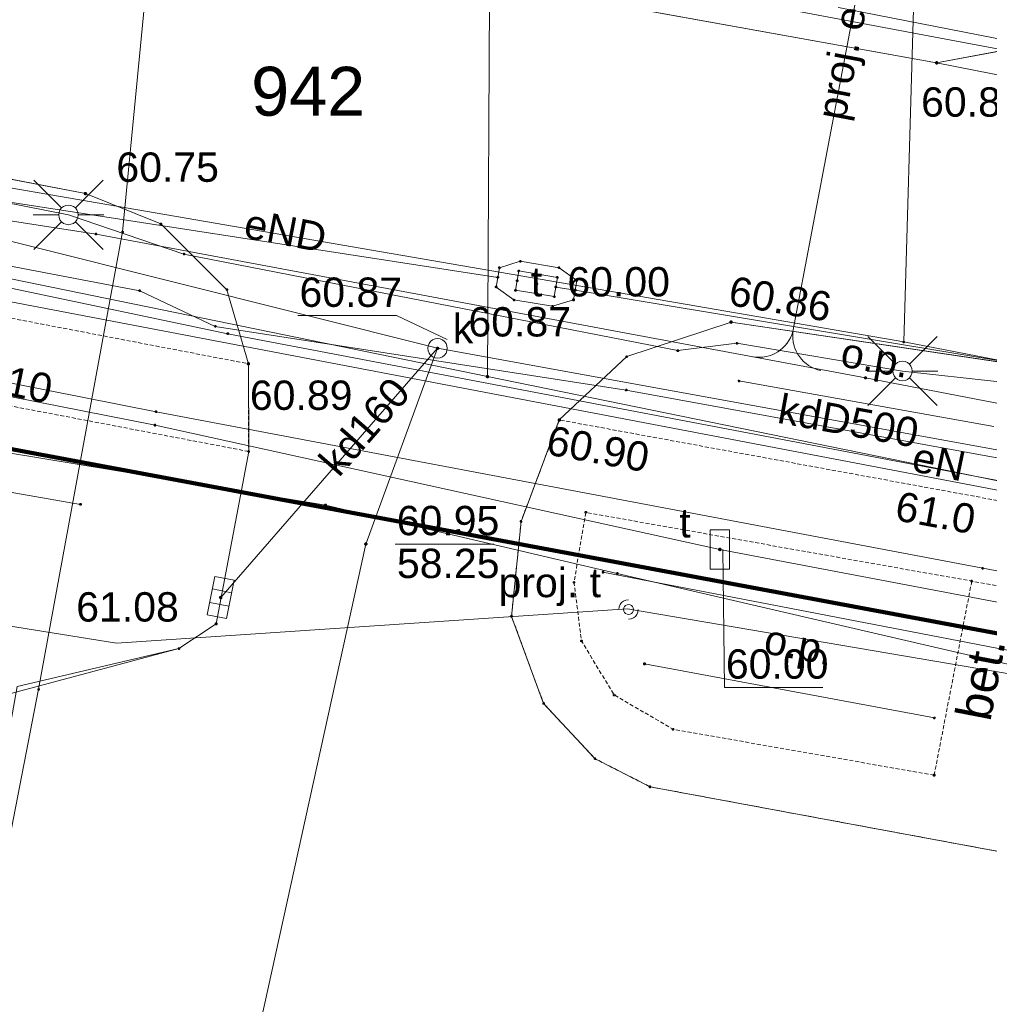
# Paper-space layout 'A-01 PLAN SYTUACYJNY' of a CAD drawing. Header units: millimetres. Extents: x 0 to 900, y 0 to 750.
# Tile 27 of 105: x 211 to 261, y 627 to 677. Entities that reach past the tile are written whole.
import ezdxf
from ezdxf.xclip import XClip

# ---------------------------------------------------------------- set-up
doc = ezdxf.new("R2010")
doc.units = ezdxf.units.MM
doc.header["$MEASUREMENT"] = 0
doc.header["$XCLIPFRAME"] = 0
for name, pattern in [('PRZER1-1', [1, 0.5, -0.5]), ('PRZER2-1', [1.5, 1, -0.5]), ('PRZER3-1', [4000, 3000, -1000]), ('PRZER4-1', [5000, 4000, -1000])]:
    doc.linetypes.add(name, pattern=pattern)
doc.layers.add('0_Nr_pióra__60', color=7, linetype='Continuous', lineweight=100, true_color=0xcbfe00)
doc.layers.add('A_mapa_Nr_pióra__2', color=8, linetype='Continuous', lineweight=13)
doc.layers.add('A_podrys', color=7, linetype='Continuous')
doc.styles.add('STYL_AUTOMATYCZNY_1', font='arial.ttf')

# ---------------------------------------------------------------- blocks, each defined once
blk = doc.blocks.new('Rysunek_3_3', base_point=(-1239.757, 488.381))
at = {"layer": 'A_mapa_Nr_pióra__2', "linetype": 'Continuous', "lineweight": 13}
for points in [[(257.852, 674.707), (257.855, 674.683), (257.864, 674.662), (257.878, 674.643), (257.897, 674.629), (257.919, 674.62), (257.942, 674.617), (257.965, 674.62), (257.987, 674.629), (258.006, 674.643), (258.02, 674.662), (258.029, 674.683), (258.032, 674.707), (258.029, 674.73), (258.02, 674.752), (258.006, 674.77), (257.987, 674.785), (257.965, 674.794), (257.942, 674.797), (257.919, 674.794), (257.897, 674.785), (257.878, 674.77), (257.864, 674.752), (257.855, 674.73)], [(214.355, 668.021), (214.358, 667.998), (214.367, 667.976), (214.382, 667.957), (214.4, 667.943), (214.422, 667.934), (214.445, 667.931), (214.469, 667.934), (214.49, 667.943), (214.509, 667.957), (214.523, 667.976), (214.532, 667.998), (214.535, 668.021), (214.532, 668.044), (214.523, 668.066), (214.509, 668.085), (214.49, 668.099), (214.469, 668.108), (214.445, 668.111), (214.422, 668.108), (214.4, 668.099), (214.382, 668.085), (214.367, 668.066), (214.358, 668.044)], [(237.403, 663.412), (237.406, 663.389), (237.415, 663.367), (237.429, 663.348), (237.448, 663.334), (237.47, 663.325), (237.493, 663.322), (237.516, 663.325), (237.538, 663.334), (237.557, 663.348), (237.571, 663.367), (237.58, 663.389), (237.583, 663.412), (237.58, 663.435), (237.571, 663.457), (237.557, 663.476), (237.538, 663.49), (237.516, 663.499), (237.493, 663.502), (237.47, 663.499), (237.448, 663.49), (237.429, 663.476), (237.415, 663.457), (237.406, 663.435)], [(247.346, 661.455), (247.349, 661.431), (247.358, 661.41), (247.372, 661.391), (247.391, 661.377), (247.413, 661.368), (247.436, 661.365), (247.459, 661.368), (247.481, 661.377), (247.5, 661.391), (247.514, 661.41), (247.523, 661.431), (247.526, 661.455), (247.523, 661.478), (247.514, 661.5), (247.5, 661.518), (247.481, 661.533), (247.459, 661.542), (247.436, 661.545), (247.413, 661.542), (247.391, 661.533), (247.372, 661.518), (247.358, 661.5), (247.349, 661.478)], [(232.347, 660.115), (232.35, 660.092), (232.359, 660.07), (232.374, 660.052), (232.392, 660.038), (232.414, 660.029), (232.437, 660.025), (232.46, 660.029), (232.482, 660.038), (232.501, 660.052), (232.515, 660.07), (232.524, 660.092), (232.527, 660.115), (232.524, 660.139), (232.515, 660.16), (232.501, 660.179), (232.482, 660.193), (232.46, 660.202), (232.437, 660.205), (232.414, 660.202), (232.392, 660.193), (232.374, 660.179), (232.359, 660.16), (232.35, 660.139)], [(232.347, 660.115), (232.35, 660.092), (232.359, 660.07), (232.374, 660.052), (232.392, 660.038), (232.414, 660.029), (232.437, 660.025), (232.46, 660.029), (232.482, 660.038), (232.501, 660.052), (232.515, 660.07), (232.524, 660.092), (232.527, 660.115), (232.524, 660.139), (232.515, 660.16), (232.501, 660.179), (232.482, 660.193), (232.46, 660.202), (232.437, 660.205), (232.414, 660.202), (232.392, 660.193), (232.374, 660.179), (232.359, 660.16), (232.35, 660.139)], [(222.679, 659.326), (222.682, 659.302), (222.691, 659.281), (222.705, 659.262), (222.724, 659.248), (222.745, 659.239), (222.769, 659.236), (222.792, 659.239), (222.814, 659.248), (222.832, 659.262), (222.847, 659.281), (222.856, 659.302), (222.859, 659.326), (222.856, 659.349), (222.847, 659.371), (222.832, 659.389), (222.814, 659.404), (222.792, 659.413), (222.769, 659.416), (222.745, 659.413), (222.724, 659.404), (222.705, 659.389), (222.691, 659.371), (222.682, 659.349)], [(234.989, 658.577), (235.017, 658.582), (235.042, 658.594), (235.062, 658.614), (235.075, 658.639), (235.079, 658.667), (235.075, 658.695), (235.062, 658.72), (235.042, 658.74), (235.017, 658.753), (234.989, 658.757), (234.961, 658.753), (234.936, 658.74), (234.916, 658.72), (234.904, 658.695), (234.899, 658.667), (234.904, 658.639), (234.916, 658.614), (234.936, 658.594), (234.961, 658.582)], [(238.571, 656.454), (238.574, 656.43), (238.583, 656.409), (238.598, 656.39), (238.616, 656.376), (238.638, 656.367), (238.661, 656.364), (238.685, 656.367), (238.706, 656.376), (238.725, 656.39), (238.739, 656.409), (238.748, 656.43), (238.751, 656.454), (238.748, 656.477), (238.739, 656.499), (238.725, 656.517), (238.706, 656.532), (238.685, 656.541), (238.661, 656.544), (238.638, 656.541), (238.616, 656.532), (238.598, 656.517), (238.583, 656.499), (238.574, 656.477)], [(228.684, 650.112), (228.687, 650.089), (228.696, 650.067), (228.71, 650.048), (228.729, 650.034), (228.75, 650.025), (228.774, 650.022), (228.797, 650.025), (228.819, 650.034), (228.837, 650.048), (228.852, 650.067), (228.861, 650.089), (228.864, 650.112), (228.861, 650.135), (228.852, 650.157), (228.837, 650.176), (228.819, 650.19), (228.797, 650.199), (228.774, 650.202), (228.75, 650.199), (228.729, 650.19), (228.71, 650.176), (228.696, 650.157), (228.687, 650.135)], [(246.775, 649.834), (246.778, 649.811), (246.787, 649.789), (246.802, 649.77), (246.82, 649.756), (246.842, 649.747), (246.865, 649.744), (246.889, 649.747), (246.91, 649.756), (246.929, 649.77), (246.943, 649.789), (246.952, 649.811), (246.955, 649.834), (246.952, 649.857), (246.943, 649.879), (246.929, 649.898), (246.91, 649.912), (246.889, 649.921), (246.865, 649.924), (246.842, 649.921), (246.82, 649.912), (246.802, 649.898), (246.787, 649.879), (246.778, 649.857)], [(221.267, 647.375), (221.27, 647.352), (221.279, 647.33), (221.294, 647.312), (221.312, 647.298), (221.334, 647.289), (221.357, 647.285), (221.38, 647.289), (221.402, 647.298), (221.421, 647.312), (221.435, 647.33), (221.444, 647.352), (221.447, 647.375), (221.444, 647.399), (221.435, 647.42), (221.421, 647.439), (221.402, 647.453), (221.38, 647.462), (221.357, 647.465), (221.334, 647.462), (221.312, 647.453), (221.294, 647.439), (221.279, 647.42), (221.27, 647.399)]]:
    blk.add_hatch(color=8, dxfattribs=at).paths.add_polyline_path(points)
at = {"layer": '0_Nr_pióra__60', "color": 60, "linetype": 'Continuous', "lineweight": 100, "ltscale": 0.2, "true_color": 0xcbfe00, "flags": 128}
blk.add_lwpolyline([(486.18, 603.451), (711.659, 564.161), (717.884, 453.783), (730.017, 232.355), (621.617, 226.035), (540.957, 240.915), (518.757, 242.155), (516.177, 189.075), (497.662, 185.339), (465.457, 189.575), (468.057, 245.175), (273.097, 254.535), (153.037, 277.335), (147.954, 279.476), (156.418, 401.095), (165.669, 534.017), (166.587, 571.876), (178.647, 571.577), (179.186, 591.797), (167.425, 603.836), (168.104, 630.336), (172.183, 653.996), (181.402, 660.436)], close=True, dxfattribs=at)
at = {"layer": 'A_mapa_Nr_pióra__2', "color": 8, "linetype": 'Continuous', "lineweight": 13, "ltscale": 0.2, "flags": 128}
for points in [[(272.416, 683.925), (268.9, 678.787), (264.286, 675.891), (257.942, 674.707), (216.824, 682.122), (209.129, 683.603), (190.287, 687.109), (184.478, 689.997), (180.954, 693.122), (178.456, 696.549), (176.34, 701.169), (175.737, 705.422), (176.498, 710.91), (178.34, 717.538)], [(426.177, 626.615), (394.877, 632.355), (372.277, 636.915), (367.297, 637.815), (324.777, 645.855), (307.377, 649.655), (302.617, 643.975), (280.597, 648.535), (277.877, 655.215), (265.977, 657.535), (261.157, 658.395), (256.197, 658.955), (247.737, 660.375), (244.717, 659.995), (219.477, 664.935), (213.577, 666.935), (174.997, 674.535), (169.377, 674.375), (154.197, 677.475), (143.037, 680.515), (96.237, 689.575), (78.557, 693.715), (29.9, 703.128)], [(508.224, 509.24), (505.288, 509.739), (511.121, 544.677), (515.528, 565.242), (523.479, 604.413), (520.539, 605.253), (495.139, 610.312), (384.98, 631.427), (372.98, 633.686), (304.661, 646.463), (279.321, 651.182), (242.081, 657.98), (221.081, 661.238), (217.221, 663.058), (170.822, 671.916), (166.782, 671.756), (155.742, 674.835), (147.302, 677.974), (82.262, 691.151), (29.9, 702.044)], [(508.06, 508.355), (500.8, 509.588), (502.642, 518.398), (520.887, 606.143), (481.951, 613.805), (427.051, 624.884), (368.129, 636.206), (325.007, 644.981), (254.307, 658.606), (214.989, 665.958), (143.658, 677.017), (79.037, 690.924), (38.037, 699.359), (29.9, 701.235)], [(29.9, 700.539), (130.466, 680.14), (166.097, 673.875), (198.029, 668.747), (232.437, 660.115)], [(174.581, 691.556), (175.501, 691.416), (248.18, 677.84), (322.857, 663.795), (323.019, 663.784), (476.6, 634.314)], [(258.787, 688.526), (257.147, 680.406), (256.754, 677.447), (256.257, 660.439)], [(235.517, 663.739), (81.768, 687.487)], [(257.147, 680.406), (219.261, 686.746), (217.766, 680.878), (216.342, 666.064), (212.054, 642.686), (203.347, 597.853)], [(159.797, 637.175), (162.936, 666.283), (163.49, 669.214), (164.751, 673.593), (167.147, 675.509), (170.825, 676.422), (214.445, 668.021), (218.298, 666.47), (221.678, 663.107), (222.769, 659.326), (222.787, 654.844), (221.125, 646.031), (219.221, 644.766), (210.197, 642.355), (203.417, 604.135), (212.877, 602.475), (210.777, 590.735), (200.477, 589.175), (189.257, 526.495)], [(172.469, 672.372), (173.773, 673.995), (172.948, 669.673), (316.031, 642.363), (316.481, 644.72), (359.621, 636.486), (480.678, 613.461), (498.878, 609.804), (659.899, 578.459)], [(256.257, 660.439), (180.824, 673.443)], [(278.141, 650.099), (221.721, 660.859), (183.342, 668.936)], [(213.224, 667.289), (211.809, 668.703)], [(213.931, 667.289), (215.345, 668.703)], [(450.732, 552.294), (452.539, 581.88), (458.712, 607.687), (457.532, 607.904), (263.266, 643.572), (241.62, 648.605), (226.714, 652.102), (170.468, 661.388), (156.675, 664.906), (149.016, 667.418)], [(213.077, 666.935), (211.777, 666.935)], [(214.077, 666.935), (215.377, 666.935)], [(213.224, 666.582), (211.809, 665.168)], [(213.931, 666.582), (215.345, 665.168)], [(463.62, 607.33), (440.227, 611.946), (401.692, 619.733), (361.583, 628.177), (306.662, 638.485), (246.865, 649.834), (218.002, 656.187), (172.727, 665.114)], [(219.477, 664.935), (244.717, 659.995)], [(350.575, 644.599), (285.74, 655.387), (239.469, 663.085), (238.483, 663.248)], [(490.66, 605.272), (401.887, 621.956), (334.894, 634.75), (260.295, 648.87), (218.056, 656.874), (188.648, 662.698)], [(232.935, 660.559), (230.346, 661.784), (225.306, 661.784)], [(317.587, 594.188), (323.016, 622.958), (262.297, 634.175), (243.3, 637.703), (240.485, 639.135), (237.856, 641.964), (236.217, 646.415), (236.706, 651.268), (238.661, 656.454), (242.102, 659.692), (247.436, 661.455), (261.817, 659.315), (265.597, 658.615), (278.665, 655.901), (306.578, 650.688), (331.201, 645.996), (360.409, 640.5), (372.53, 638.137), (374.949, 631.47), (394.549, 627.83), (393.683, 634.068), (468.737, 619.755)], [(255.844, 659.309), (254.429, 660.723)], [(427.548, 626.685), (368.536, 638.038), (325.212, 647.09), (256.257, 660.439)], [(256.551, 659.309), (257.965, 660.723)], [(232.437, 660.115), (228.774, 650.112), (212.66, 576.851), (209.137, 560.835)], [(232.437, 660.115), (221.357, 647.375)], [(232.437, 660.115), (274.235, 652.529), (314.015, 643.767)], [(255.697, 658.955), (254.397, 658.955)], [(256.697, 658.955), (257.997, 658.955)], [(260.871, 656.113), (247.841, 658.446)], [(255.844, 658.602), (254.429, 657.188)], [(256.551, 658.602), (257.965, 657.188)], [(214.194, 652.14), (190.263, 656.32)], [(241.62, 648.605), (226.714, 652.102)], [(230.274, 650.112), (235.314, 650.112)], [(247.021, 649.834), (247.094, 642.78), (252.134, 642.78)], [(445.725, 523.684), (450.837, 581.682), (455.38, 607.282), (240.887, 648.671)], [(221.916, 647.621), (220.936, 647.817)], [(241.696, 646.765), (241.713, 646.895), (241.763, 647.015), (241.843, 647.119), (241.946, 647.198), (242.067, 647.248), (242.196, 647.265)], [(221.779, 646.934), (220.798, 647.13)], [(242.696, 646.765), (242.679, 646.636), (242.629, 646.515), (242.55, 646.412), (242.446, 646.332), (242.326, 646.283), (242.196, 646.265)], [(257.828, 641.221), (243.015, 643.99)]]:
    blk.add_lwpolyline(points, dxfattribs=at)
at = {"layer": 'A_mapa_Nr_pióra__2', "color": 8, "linetype": 'PRZER3-1', "lineweight": 13, "ltscale": 0.2, "flags": 128}
for points in [[(346.673, 657.337), (337.522, 659.085), (322.391, 662.023), (257.942, 674.707), (216.824, 682.122), (209.129, 683.603), (190.287, 687.109), (184.478, 689.997), (180.954, 693.122), (178.456, 696.549), (176.34, 701.169), (175.737, 705.422), (176.498, 710.91), (178.34, 717.538)], [(159.797, 637.175), (162.936, 666.283), (163.49, 669.214), (164.751, 673.593), (167.147, 675.509), (170.825, 676.422), (214.445, 668.021), (218.298, 666.47), (221.678, 663.107), (222.769, 659.326), (222.787, 654.844), (221.125, 646.031), (219.221, 644.766), (210.963, 642.836), (206.642, 618.848)], [(317.587, 594.188), (323.016, 622.958), (262.297, 634.175), (243.3, 637.703), (240.485, 639.135), (237.856, 641.964), (236.217, 646.415), (236.706, 651.268), (238.661, 656.454), (242.102, 659.692), (247.436, 661.455), (261.817, 659.315), (265.597, 658.615), (278.665, 655.901), (306.578, 650.688), (331.201, 645.996), (360.409, 640.5), (372.53, 638.137), (374.949, 631.47), (394.549, 627.83), (393.683, 634.068), (485.673, 616.578), (491.694, 615.428), (494.467, 613.937), (498.655, 609.939), (500.385, 606.086), (501.005, 602.753), (499.637, 593.455)]]:
    blk.add_lwpolyline(points, dxfattribs=at)
at = {"layer": 'A_mapa_Nr_pióra__2', "color": 8, "linetype": 'PRZER1-1', "lineweight": 13, "ltscale": 0.2, "flags": 128}
for points in [[(172.183, 653.996), (181.402, 660.436), (278.748, 642.235), (486.18, 603.451), (711.659, 564.161), (711.118, 573.521), (576.198, 604.175), (485.179, 623.131), (484.138, 643.651), (484.098, 644.531), (449.997, 650.935), (352.198, 669.302), (351.082, 669.512), (330.334, 673.408), (315.559, 676.183), (306.081, 677.963), (299.216, 679.252), (262.916, 686.068), (249.859, 688.52), (235.099, 691.279), (189.14, 699.897), (180.784, 701.378), (161.26, 705.495), (159.621, 696.615), (155.662, 674.935), (152.723, 658.235), (148.164, 632.295), (147.186, 592.335), (146.687, 572.355), (145.907, 540.323), (161.935, 535.208), (165.669, 534.017), (166.587, 571.876), (178.647, 571.577), (179.186, 591.797), (167.425, 603.836), (168.104, 630.336)], [(396.461, 198.683), (318.142, 209.02), (144.644, 231.921), (147.954, 279.476), (156.418, 401.095), (165.669, 534.017), (166.587, 571.876), (178.647, 571.577), (179.186, 591.797), (167.425, 603.836), (168.104, 630.336), (172.183, 653.996), (181.402, 660.436), (278.748, 642.235), (486.18, 603.451), (711.659, 564.161), (717.884, 453.783), (730.017, 232.355), (516.177, 189.075), (497.662, 185.339)]]:
    blk.add_lwpolyline(points, close=True, dxfattribs=at)
at = {"layer": 'A_mapa_Nr_pióra__2', "color": 8, "linetype": 'Continuous', "lineweight": 13, "ltscale": 0.2, "flags": 128}
for points in [[(235.11, 681.177), (184.14, 691.796), (180.14, 697.836), (174.222, 665.916), (180.102, 669.916), (234.989, 658.667)], [(306.081, 677.963), (249.859, 688.52), (248.04, 678.5), (303.199, 667.703)], [(234.989, 658.667), (296.721, 646.042), (303.199, 667.703), (248.04, 678.5), (235.11, 681.177)], [(181.402, 660.436), (486.18, 603.451), (485.179, 623.131), (484.138, 643.651), (484.098, 644.531), (449.997, 650.935), (352.198, 669.302), (306.081, 677.963), (303.199, 667.703), (296.721, 646.042), (234.989, 658.667), (180.102, 669.916), (174.222, 665.916), (172.183, 653.996)], [(257.897, 674.691), (257.897, 674.723), (257.926, 674.752), (257.958, 674.752), (257.987, 674.723), (257.987, 674.691), (257.958, 674.662), (257.926, 674.662)], [(214.4, 668.005), (214.4, 668.037), (214.429, 668.066), (214.461, 668.066), (214.49, 668.037), (214.49, 668.005), (214.461, 667.976), (214.429, 667.976)], [(213.577, 667.435), (213.707, 667.418), (213.827, 667.368), (213.931, 667.289), (214.01, 667.185), (214.06, 667.065), (214.077, 666.935), (214.06, 666.806), (214.01, 666.685), (213.931, 666.582), (213.827, 666.502), (213.707, 666.453), (213.577, 666.435), (213.448, 666.453), (213.327, 666.502), (213.224, 666.582), (213.144, 666.685), (213.094, 666.806), (213.077, 666.935), (213.094, 667.065), (213.144, 667.185), (213.224, 667.289), (213.327, 667.368), (213.448, 667.418)], [(218.253, 666.454), (218.253, 666.486), (218.282, 666.515), (218.314, 666.515), (218.343, 666.486), (218.343, 666.454), (218.314, 666.425), (218.282, 666.425)], [(214.944, 665.942), (214.944, 665.974), (214.973, 666.003), (215.005, 666.003), (215.034, 665.974), (215.034, 665.942), (215.005, 665.913), (214.973, 665.913)], [(216.297, 666.048), (216.297, 666.08), (216.326, 666.109), (216.358, 666.109), (216.387, 666.08), (216.387, 666.048), (216.358, 666.019), (216.326, 666.019)], [(219.432, 664.92), (219.432, 664.951), (219.461, 664.98), (219.493, 664.98), (219.522, 664.951), (219.522, 664.92), (219.493, 664.89), (219.461, 664.89)], [(238.646, 664.235), (239.551, 663.578), (239.387, 662.592), (238.319, 662.262), (236.34, 662.589), (235.435, 663.246), (235.599, 664.232), (236.667, 664.562)], [(236.622, 664.546), (236.622, 664.578), (236.651, 664.607), (236.683, 664.607), (236.712, 664.578), (236.712, 664.546), (236.683, 664.517), (236.651, 664.517)], [(235.554, 664.216), (235.554, 664.248), (235.583, 664.277), (235.615, 664.277), (235.644, 664.248), (235.644, 664.216), (235.615, 664.187), (235.583, 664.187)], [(236.585, 664.069), (238.564, 663.742), (238.401, 662.755), (236.422, 663.082)], [(236.54, 664.053), (236.54, 664.085), (236.569, 664.114), (236.601, 664.114), (236.63, 664.085), (236.63, 664.053), (236.601, 664.024), (236.569, 664.024)], [(238.601, 664.219), (238.601, 664.251), (238.63, 664.28), (238.662, 664.28), (238.691, 664.251), (238.691, 664.219), (238.662, 664.19), (238.63, 664.19)], [(235.472, 663.723), (235.472, 663.755), (235.501, 663.784), (235.533, 663.784), (235.562, 663.755), (235.562, 663.723), (235.533, 663.694), (235.501, 663.694)], [(236.459, 663.56), (236.459, 663.592), (236.488, 663.621), (236.52, 663.621), (236.549, 663.592), (236.549, 663.56), (236.52, 663.531), (236.488, 663.531)], [(238.519, 663.726), (238.519, 663.757), (238.548, 663.787), (238.58, 663.787), (238.609, 663.757), (238.609, 663.726), (238.58, 663.697), (238.548, 663.697)], [(239.506, 663.562), (239.506, 663.594), (239.535, 663.623), (239.567, 663.623), (239.596, 663.594), (239.596, 663.562), (239.567, 663.533), (239.535, 663.533)], [(217.176, 663.042), (217.176, 663.074), (217.205, 663.103), (217.237, 663.103), (217.266, 663.074), (217.266, 663.042), (217.237, 663.013), (217.205, 663.013)], [(221.633, 663.091), (221.633, 663.123), (221.662, 663.152), (221.694, 663.152), (221.723, 663.123), (221.723, 663.091), (221.694, 663.062), (221.662, 663.062)], [(235.39, 663.23), (235.39, 663.262), (235.42, 663.291), (235.451, 663.291), (235.48, 663.262), (235.48, 663.23), (235.451, 663.201), (235.42, 663.201)], [(236.377, 663.066), (236.377, 663.098), (236.406, 663.127), (236.438, 663.127), (236.467, 663.098), (236.467, 663.066), (236.438, 663.037), (236.406, 663.037)], [(238.438, 663.232), (238.438, 663.264), (238.467, 663.293), (238.498, 663.293), (238.528, 663.264), (238.528, 663.232), (238.498, 663.203), (238.467, 663.203)], [(239.424, 663.069), (239.424, 663.101), (239.453, 663.13), (239.485, 663.13), (239.514, 663.101), (239.514, 663.069), (239.485, 663.04), (239.453, 663.04)], [(236.295, 662.573), (236.295, 662.605), (236.324, 662.634), (236.356, 662.634), (236.385, 662.605), (236.385, 662.573), (236.356, 662.544), (236.324, 662.544)], [(238.356, 662.739), (238.356, 662.771), (238.385, 662.8), (238.417, 662.8), (238.446, 662.771), (238.446, 662.739), (238.417, 662.71), (238.385, 662.71)], [(239.342, 662.576), (239.342, 662.608), (239.372, 662.637), (239.403, 662.637), (239.432, 662.608), (239.432, 662.576), (239.403, 662.547), (239.372, 662.547)], [(238.274, 662.246), (238.274, 662.278), (238.303, 662.307), (238.335, 662.307), (238.364, 662.278), (238.364, 662.246), (238.335, 662.217), (238.303, 662.217)], [(247.391, 661.439), (247.391, 661.471), (247.42, 661.5), (247.452, 661.5), (247.481, 661.471), (247.481, 661.439), (247.452, 661.41), (247.42, 661.41)], [(221.036, 661.223), (221.036, 661.254), (221.065, 661.283), (221.097, 661.283), (221.126, 661.254), (221.126, 661.223), (221.097, 661.193), (221.065, 661.193)], [(221.676, 660.843), (221.676, 660.874), (221.705, 660.904), (221.737, 660.904), (221.766, 660.874), (221.766, 660.843), (221.737, 660.814), (221.705, 660.814)], [(486.18, 603.451), (711.659, 564.161), (717.884, 453.783), (730.017, 232.355), (621.617, 226.035), (540.957, 240.915), (518.757, 242.155), (516.177, 189.075), (497.662, 185.339), (465.457, 189.575), (468.057, 245.175), (273.097, 254.535), (153.037, 277.335), (147.954, 279.476), (156.418, 401.095), (165.669, 534.017), (166.587, 571.876), (178.647, 571.577), (179.186, 591.797), (167.425, 603.836), (168.104, 630.336), (172.183, 653.996), (181.402, 660.436)], [(232.437, 660.615), (232.567, 660.598), (232.687, 660.548), (232.791, 660.469), (232.87, 660.365), (232.92, 660.245), (232.937, 660.115), (232.92, 659.986), (232.87, 659.865), (232.791, 659.762), (232.687, 659.682), (232.567, 659.633), (232.437, 659.615), (232.308, 659.633), (232.187, 659.682), (232.084, 659.762), (232.004, 659.865), (231.954, 659.986), (231.937, 660.115), (231.954, 660.245), (232.004, 660.365), (232.084, 660.469), (232.187, 660.548), (232.308, 660.598)], [(247.692, 660.36), (247.692, 660.391), (247.721, 660.42), (247.753, 660.42), (247.782, 660.391), (247.782, 660.36), (247.753, 660.33), (247.721, 660.33)], [(256.212, 660.423), (256.212, 660.455), (256.241, 660.484), (256.273, 660.484), (256.302, 660.455), (256.302, 660.423), (256.273, 660.394), (256.241, 660.394)], [(244.672, 659.98), (244.672, 660.011), (244.701, 660.04), (244.733, 660.04), (244.762, 660.011), (244.762, 659.98), (244.733, 659.95), (244.701, 659.95)], [(222.724, 659.31), (222.724, 659.342), (222.753, 659.371), (222.785, 659.371), (222.814, 659.342), (222.814, 659.31), (222.785, 659.281), (222.753, 659.281)], [(242.057, 659.676), (242.057, 659.708), (242.086, 659.737), (242.118, 659.737), (242.147, 659.708), (242.147, 659.676), (242.118, 659.647), (242.086, 659.647)], [(256.197, 659.455), (256.327, 659.438), (256.447, 659.388), (256.551, 659.309), (256.63, 659.205), (256.68, 659.085), (256.697, 658.955), (256.68, 658.826), (256.63, 658.705), (256.551, 658.602), (256.447, 658.522), (256.327, 658.473), (256.197, 658.455), (256.068, 658.473), (255.947, 658.522), (255.844, 658.602), (255.764, 658.705), (255.714, 658.826), (255.697, 658.955), (255.714, 659.085), (255.764, 659.205), (255.844, 659.309), (255.947, 659.388), (256.068, 659.438)], [(247.796, 658.43), (247.796, 658.462), (247.825, 658.491), (247.857, 658.491), (247.886, 658.462), (247.886, 658.43), (247.857, 658.401), (247.825, 658.401)], [(254.262, 658.59), (254.262, 658.622), (254.291, 658.651), (254.323, 658.651), (254.352, 658.622), (254.352, 658.59), (254.323, 658.561), (254.291, 658.561)], [(242.036, 657.964), (242.036, 657.995), (242.065, 658.025), (242.097, 658.025), (242.126, 657.995), (242.126, 657.964), (242.097, 657.935), (242.065, 657.935)], [(218.011, 656.858), (218.011, 656.89), (218.04, 656.919), (218.072, 656.919), (218.101, 656.89), (218.101, 656.858), (218.072, 656.829), (218.04, 656.829)], [(238.616, 656.438), (238.616, 656.47), (238.646, 656.499), (238.677, 656.499), (238.706, 656.47), (238.706, 656.438), (238.677, 656.409), (238.646, 656.409)], [(217.957, 656.171), (217.957, 656.203), (217.986, 656.232), (218.018, 656.232), (218.047, 656.203), (218.047, 656.171), (218.018, 656.142), (217.986, 656.142)], [(222.742, 654.828), (222.742, 654.86), (222.771, 654.889), (222.803, 654.889), (222.832, 654.86), (222.832, 654.828), (222.803, 654.799), (222.771, 654.799)], [(214.149, 652.124), (214.149, 652.156), (214.178, 652.185), (214.21, 652.185), (214.239, 652.156), (214.239, 652.124), (214.21, 652.095), (214.178, 652.095)], [(226.669, 652.086), (226.669, 652.118), (226.698, 652.147), (226.73, 652.147), (226.759, 652.118), (226.759, 652.086), (226.73, 652.057), (226.698, 652.057)], [(239.97, 651.711), (239.97, 651.743), (239.999, 651.772), (240.031, 651.772), (240.06, 651.743), (240.06, 651.711), (240.031, 651.682), (239.999, 651.682)], [(236.661, 651.252), (236.661, 651.284), (236.69, 651.313), (236.722, 651.313), (236.751, 651.284), (236.751, 651.252), (236.722, 651.223), (236.69, 651.223)], [(246.365, 650.834), (247.365, 650.834), (247.365, 648.834), (246.365, 648.834)], [(228.729, 650.096), (228.729, 650.128), (228.758, 650.157), (228.79, 650.157), (228.819, 650.128), (228.819, 650.096), (228.79, 650.067), (228.758, 650.067)], [(260.25, 648.854), (260.25, 648.885), (260.279, 648.915), (260.311, 648.915), (260.34, 648.885), (260.34, 648.854), (260.311, 648.825), (260.279, 648.825)], [(222.044, 648.258), (221.651, 646.297), (220.671, 646.493), (221.063, 648.454)], [(240.842, 648.655), (240.842, 648.687), (240.871, 648.716), (240.903, 648.716), (240.932, 648.687), (240.932, 648.655), (240.903, 648.626), (240.871, 648.626)], [(241.575, 648.59), (241.575, 648.621), (241.604, 648.65), (241.635, 648.65), (241.665, 648.621), (241.665, 648.59), (241.635, 648.56), (241.604, 648.56)], [(259.692, 648.2), (259.692, 648.231), (259.721, 648.26), (259.753, 648.26), (259.782, 648.231), (259.782, 648.2), (259.753, 648.17), (259.721, 648.17)], [(239.365, 648.141), (239.365, 648.173), (239.394, 648.202), (239.426, 648.202), (239.455, 648.173), (239.455, 648.141), (239.426, 648.112), (239.394, 648.112)], [(242.196, 647.015), (242.119, 647.003), (242.049, 646.968), (241.994, 646.912), (241.958, 646.843), (241.946, 646.765), (241.958, 646.688), (241.994, 646.619), (242.049, 646.563), (242.119, 646.528), (242.196, 646.515), (242.273, 646.528), (242.343, 646.563), (242.398, 646.619), (242.434, 646.688), (242.446, 646.765), (242.434, 646.843), (242.398, 646.912), (242.343, 646.968), (242.273, 647.003)], [(236.172, 646.399), (236.172, 646.431), (236.201, 646.46), (236.233, 646.46), (236.262, 646.431), (236.262, 646.399), (236.233, 646.37), (236.201, 646.37)], [(221.08, 646.015), (221.08, 646.047), (221.109, 646.076), (221.141, 646.076), (221.17, 646.047), (221.17, 646.015), (221.141, 645.986), (221.109, 645.986)], [(219.176, 644.75), (219.176, 644.782), (219.205, 644.811), (219.237, 644.811), (219.266, 644.782), (219.266, 644.75), (219.237, 644.721), (219.205, 644.721)], [(239.75, 645.133), (239.75, 645.165), (239.779, 645.194), (239.811, 645.194), (239.84, 645.165), (239.84, 645.133), (239.811, 645.104), (239.779, 645.104)], [(242.97, 643.974), (242.97, 644.006), (242.999, 644.035), (243.031, 644.035), (243.06, 644.006), (243.06, 643.974), (243.031, 643.945), (242.999, 643.945)], [(212.009, 642.67), (212.009, 642.702), (212.038, 642.731), (212.07, 642.731), (212.099, 642.702), (212.099, 642.67), (212.07, 642.641), (212.038, 642.641)], [(241.42, 642.382), (241.42, 642.414), (241.449, 642.443), (241.481, 642.443), (241.51, 642.414), (241.51, 642.382), (241.481, 642.353), (241.449, 642.353)], [(237.811, 641.948), (237.811, 641.98), (237.84, 642.009), (237.872, 642.009), (237.901, 641.98), (237.901, 641.948), (237.872, 641.919), (237.84, 641.919)], [(257.783, 641.205), (257.783, 641.237), (257.812, 641.266), (257.843, 641.266), (257.873, 641.237), (257.873, 641.205), (257.843, 641.176), (257.812, 641.176)], [(244.429, 640.626), (244.429, 640.658), (244.458, 640.687), (244.49, 640.687), (244.519, 640.658), (244.519, 640.626), (244.49, 640.597), (244.458, 640.597)], [(240.44, 639.119), (240.44, 639.151), (240.469, 639.18), (240.501, 639.18), (240.53, 639.151), (240.53, 639.119), (240.501, 639.09), (240.469, 639.09)], [(257.772, 638.28), (257.772, 638.311), (257.801, 638.34), (257.833, 638.34), (257.862, 638.311), (257.862, 638.28), (257.833, 638.25), (257.801, 638.25)], [(243.255, 637.687), (243.255, 637.719), (243.284, 637.748), (243.316, 637.748), (243.345, 637.719), (243.345, 637.687), (243.316, 637.658), (243.284, 637.658)]]:
    blk.add_lwpolyline(points, close=True, dxfattribs=at)
at = {"layer": 'A_mapa_Nr_pióra__2', "color": 8, "linetype": 'PRZER4-1', "lineweight": 13, "ltscale": 0.2, "flags": 128}
for points in [[(250.598, 660.967), (255.763, 688.263)], [(504.185, 504.05), (502.848, 511.896), (504.139, 519.296), (504.313, 520.585), (506.008, 524.088), (504.313, 520.585), (504.2, 519.854), (504.831, 519.841), (519.745, 523.621), (523.233, 544.351), (487.083, 550.993), (490.168, 561.52), (494.775, 590.568), (495.518, 599.835), (466.692, 604.963), (455.11, 605.759), (402.718, 615.824), (363.633, 623.333), (339.049, 628.062), (324.479, 630.871), (318.116, 633.022), (263.227, 643.214), (242.148, 646.807), (216.039, 645.036), (196.469, 648.177), (190.059, 606.95), (184.51, 567.921), (176.673, 547.025), (169.828, 537.768), (165.452, 530.901), (159.989, 528.412), (159.386, 528.43)]]:
    blk.add_lwpolyline(points, dxfattribs=at)
at = {"layer": 'A_mapa_Nr_pióra__2', "color": 8, "linetype": 'PRZER3-1', "lineweight": 13, "ltscale": 0.2, "flags": 128}
blk.add_lwpolyline([(257.942, 674.707), (322.391, 662.023), (320.769, 668.514), (296.328, 673.224), (291.538, 669.49), (286.579, 675.103), (284.799, 681.677), (272.416, 683.925), (268.9, 678.787), (264.286, 675.891)], close=True, dxfattribs=at)
at = {"layer": 'A_mapa_Nr_pióra__2', "color": 8, "linetype": 'PRZER2-1', "lineweight": 13, "ltscale": 0.2, "flags": 128}
blk.add_lwpolyline([(222.787, 654.844), (162.936, 666.283), (163.49, 669.214), (177.345, 666.48), (177.752, 667.973), (222.769, 659.326)], close=True, dxfattribs=at)
at = {"layer": 'A_mapa_Nr_pióra__2', "color": 8, "linetype": 'PRZER4-1', "lineweight": 13, "ltscale": 0.2, "flags": 128}
for points in [[(248.554, 659.68, 0.381629), (250.596, 660.975)], [(252.03, 658.973, -0.389235), (250.598, 660.967)]]:
    blk.add_lwpolyline(points, format="xyb", dxfattribs=at)
at = {"layer": 'A_mapa_Nr_pióra__2', "color": 8, "linetype": 'PRZER2-1', "lineweight": 13, "ltscale": 0.2, "flags": 128}
for points in [[(493.337, 553.235), (495.097, 563.935), (499.717, 593.735), (500.837, 602.895), (499.937, 607.375), (497.477, 611.395), (485.657, 613.655), (485.457, 612.795), (484.837, 610.375), (467.357, 613.595), (394.549, 627.83), (374.949, 631.47), (359.215, 634.279), (360.409, 640.5), (331.201, 645.996), (330.027, 639.796), (302.759, 645.317), (280.907, 649.418), (263.837, 651.775), (260.837, 652.375), (238.661, 656.454), (236.706, 651.268), (236.217, 646.415), (237.856, 641.964), (240.485, 639.135), (243.3, 637.703), (262.297, 634.175)], [(257.817, 638.295), (244.474, 640.642), (241.465, 642.398), (239.795, 645.149), (239.41, 648.157), (240.015, 651.727), (259.737, 648.215), (262.797, 647.675), (329.137, 634.975), (326.977, 623.755)], [(257.817, 638.295), (259.737, 648.215)]]:
    blk.add_lwpolyline(points, dxfattribs=at)
at = {"layer": 'A_mapa_Nr_pióra__2', "color": 8, "linetype": 'Continuous', "lineweight": 13, "attachment_point": 7, "style": 'STYL_AUTOMATYCZNY_1'}
for s, insert, char_height, rotation in [('\\A1;{\\pql;\\fArial|b0|i0|c238|p0;\\W1.000000;proj. e}', (253.706, 671.612), 1.5, 79.285), ('\\A1;{\\pql;\\fArial|b0|i0|c238|p0;\\W1.000000;eND}', (222.464, 665.769), 1.5, 349.1654), ('\\A1;{\\pql;\\fArial|b0|i0|c238|p0;\\W1.000000;60.86}', (247.238, 662.322), 1.5, 350.4045), ('\\A1;{\\pql;\\fArial|b0|i0|c238|p0;\\W1.000000;ksD110}', (205.604, 658.69), 1.5, 348.3025), ('\\A1;{\\pql;\\fArial|b0|i0|c238|p0;\\W1.000000;o.p.}', (252.88, 658.762), 1.5, 349.8491), ('\\A1;{\\pql;\\fArial|b0|i0|c238|p0;\\W1.000000;kd160}', (227.408, 653.459), 1.5, 48.9865), ('\\A1;{\\pql;\\fArial|b0|i0|c238|p0;\\W1.000000;kdD500}', (249.743, 656.297), 1.5, 349.7132), ('\\A1;{\\pql;\\fArial|b0|i0|c238|p0;\\W1.000000;60.90}', (237.924, 654.683), 1.5, 349.7705), ('\\A1;{\\pql;\\fArial|b0|i0|c238|p0;\\W1.000000;eN}', (256.594, 653.838), 1.5, 348.1493), ('\\A1;{\\pql;\\fArial|b0|i0|c238|p0;\\W1.000000;61.0}', (255.743, 651.323), 1.5, 349.6171), ('\\A1;{\\pql;\\fArial|b0|i0|c238|p0;\\W1.000000;bet.}', (260.703, 640.986), 1.8, 79.0959), ('\\A1;{\\pql;\\fArial|b0|i0|c238|p0;\\W1.000000;o.p.}', (248.956, 644.099), 1.5, 349.4126)]:
    blk.add_mtext(s, dxfattribs=dict(at, insert=insert, char_height=char_height, rotation=rotation))
for s, insert, char_height in [('\\A1;{\\pql;\\fArial|b0|i0|c238|p0;\\W1.000000;942}', (222.914, 671.969), 2.5), ('\\A1;{\\pql;\\fArial|b0|i0|c238|p0;\\W1.000000;60.81}', (257.146, 671.934), 1.5), ('\\A1;{\\pql;\\fArial|b0|i0|c238|p0;\\W1.000000;60.75}', (216.023, 668.604), 1.5), ('\\A1;{\\pql;\\fArial|b0|i0|c238|p0;\\W1.000000;t}', (237.205, 662.756), 1.5), ('\\A1;{\\pql;\\fArial|b0|i0|c238|p0;\\W1.000000;60.00}', (239.071, 662.745), 1.5), ('\\A1;{\\pql;\\fArial|b0|i0|c238|p0;\\W1.000000;60.87}', (225.384, 662.212), 1.5), ('\\A1;{\\pql;\\fArial|b0|i0|c238|p0;\\W1.000000;k}', (233.216, 660.374), 1.5), ('\\A1;{\\pql;\\fArial|b0|i0|c238|p0;\\W1.000000;60.87}', (234.015, 660.698), 1.5), ('\\A1;{\\pql;\\fArial|b0|i0|c238|p0;\\W1.000000;60.89}', (222.847, 656.946), 1.5), ('\\A1;{\\pql;\\fArial|b0|i0|c238|p0;\\W1.000000;60.95}', (230.352, 650.54), 1.5), ('\\A1;{\\pql;\\fArial|b0|i0|c238|p0;\\W1.000000;t}', (244.789, 650.428), 1.5), ('\\A1;{\\pql;\\fArial|b0|i0|c238|p0;\\W1.000000;58.25}', (230.361, 648.35), 1.5), ('\\A1;{\\pql;\\fArial|b0|i0|c238|p0;\\W1.000000;proj. t}', (235.553, 646.941), 1.5), ('\\A1;{\\pql;\\fArial|b0|i0|c238|p0;\\W1.000000;61.08}', (213.974, 646.127), 1.5), ('\\A1;{\\pql;\\fArial|b0|i0|c238|p0;\\W1.000000;60.00}', (247.172, 643.208), 1.5)]:
    blk.add_mtext(s, dxfattribs=dict(at, insert=insert, char_height=char_height))

psp = doc.layouts.new('A-01 PLAN SYTUACYJNY')

# ---------------------------------------------------------------- block references
at = {"layer": 'A_podrys', "color": 37, "linetype": 'Continuous', "lineweight": 5, "true_color": 0x656532}
ref = psp.add_blockref('Rysunek_3_3', (-1239.757, 488.381), dxfattribs=at)
XClip(ref).set_block_clipping_path([(29.90003743, 157.4723136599), (895.1, 745.1)])

doc.saveas('drawing.dxf')
